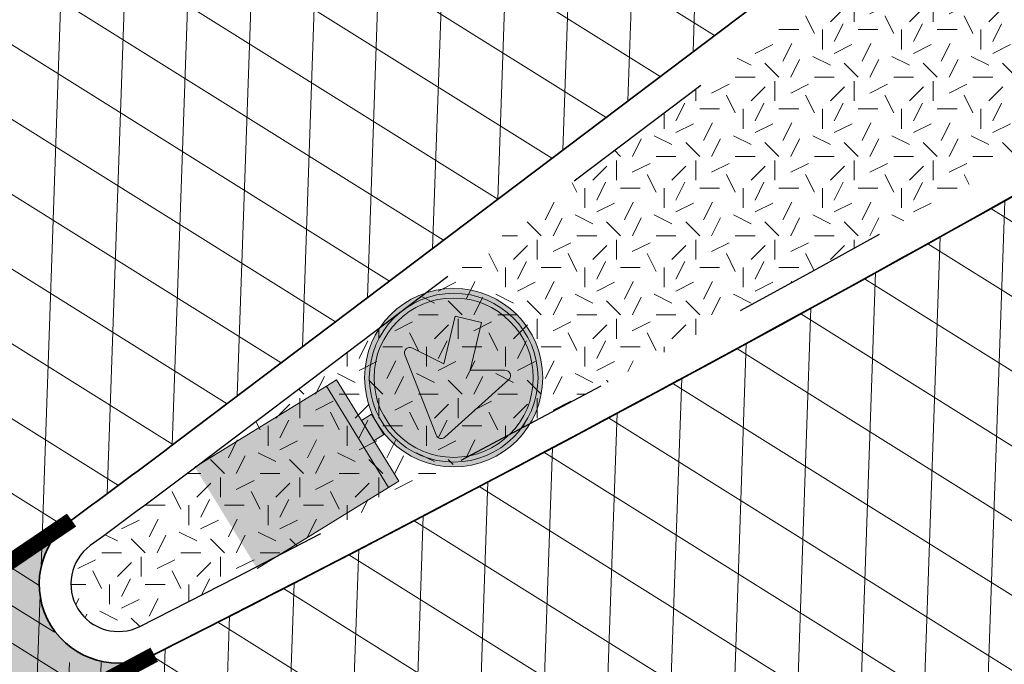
# Model space of a CAD drawing. Header units: metres. Extents: x 195696 to 514079, y 327475 to 328989.
# Tile 84 of 256: x 196028.48 to 196034.7, y 327671.8 to 327675.86. Entities that reach past the tile are written whole.
import ezdxf

# ---------------------------------------------------------------- set-up
doc = ezdxf.new("R2010")
doc.units = ezdxf.units.M
doc.linetypes.add('VH-TROTTOIRBAND_180-200', pattern=[20, 10, -2, 2, -2, 2, -2])
for name, color, linetype, lineweight in [('mk-nw-streep 0.10', 7, 'Continuous', 35), ('N-WE-GR-GRAS-A-250', 62, 'Continuous', 18), ('N-WE-VH-GESLOTENVERHARDING-A-200', 252, 'Continuous', 18), ('N-WE-VH-KANTOPSLUITING_TROTTOIRBAND_180 200_250-G', 6, 'VH-TROTTOIRBAND_180-200', 25), ('N-WE-VH-KANTOPSLUITING_VOORKANTBAND-G', 2, 'Continuous', 35), ('N-WE-VH-KANTVERHARDING-G', 5, 'Continuous', 35), ('N-WE-VH-OPENVERHARDING_BETONSTRAATSTEEN_ANTRACIET-A', 250, 'Continuous', 18), ('N-WE-VH-OPENVERHARDING_BETONSTRAATSTEEN_ROOD-A', 13, 'Continuous', 18), ('N-WE-VH-TEGEL-A', 252, 'Continuous', 18), ('N-WE-VW-VERKEERSTEKEN_BORD_D-S-200', 7, 'Continuous', 25), ('X-XX-AL-M', 6, 'Continuous', 18)]:
    doc.layers.add(name, color=color, linetype=linetype, lineweight=lineweight)
doc.styles.add('NLCS-ISO-M250-T18', font='NLCS-ISO.ttf', dxfattribs={"height": 0.45})
doc.dimstyles.new('NLCS-M250-T18-PIJL_L2_H2', dxfattribs={"dimscale": 0.25, "dimtxt": 2.5, "dimasz": 1.8, "dimexe": 2, "dimexo": 2, "dimgap": 0.7, "dimtad": 1, "dimzin": 0, "dimdsep": 46, "dimtxsty": 'NLCS-ISO-M250-T18', "dimcen": 0, "dimdle": 2, "dimclrd": 256, "dimclre": 256, "dimclrt": 7, "dimazin": 0, "dimtfac": 1, "dimtdec": 3, "dimtofl": 0, "dimtmove": 0, "dimatfit": 3, "dimfxl": 2, "dimfxlon": 1, "dimtfillclr": 256, "dimtolj": 1, "dimtzin": 0, "dimlwd": -1, "dimlwe": -1, "dimarcsym": 0})
pattern_1 = [(0, (0, 0), (0.5, 0.5), [0.125, -0.375]), (0, (0.275, 0.3), (0.5, 0.5), [0.125, -0.375]), (90, (0.05, 0.175), (-0.5, 0.5), [0.125, -0.375]), (90, (0.25, 0.35), (-0.5, 0.5), [0.125, -0.375]), (45, (0.1, 0.35), (0, 0.5000000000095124), [0.125, -0.582106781]), (135, (0.275, 0), (-0.5000000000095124, 0), [0.125, -0.582106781]), (26.56505119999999, (0.125, 0.15), (0.5000000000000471, 2.000322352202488e-10), [0.125, -0.9930339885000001]), (26.56505119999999, (0.35, 0.4), (0.5000000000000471, 2.000322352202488e-10), [0.125, -0.9930339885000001]), (63.43494882, (0.35, 0), (2.54993137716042e-11, 0.500000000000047), [0.125, -0.9930339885]), (63.43494882, (0.125, 0.225), (2.54993137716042e-11, 0.500000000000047), [0.125, -0.9930339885]), (63.43494882, (0.3, 0.1), (2.54993137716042e-11, 0.500000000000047), [0.125, -0.9930339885]), (116.5650512, (0, 0.275), (-2.000324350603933e-10, 0.500000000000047), [0.125, -0.9930339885]), (153.43494882, (0.1, 0.07500000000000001), (-0.500000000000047, 2.549949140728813e-11), [0.125, -0.9930339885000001])]
pattern_2 = [(87.99999999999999, (0, 0), (-0.3997563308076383, 0.01395979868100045), []), (148, (0, 0), (-0.2119677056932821, -0.3392192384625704), [])]

# ---------------------------------------------------------------- blocks, each defined once
blk = doc.blocks.new('*D243')
at = {"layer": 'defpoints', "color": 0, "transparency": 16777216}
for p in [(196041.4134533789, 327672.6020141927), (196042.0113514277, 327671.2917504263), (196031.0946860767, 327666.3102702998)]:
    blk.add_point(p, dxfattribs=at)
at = {"layer": 'X-XX-AL-M', "transparency": 16777216}
for p, q in [((196041.621023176, 327672.1471353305), (196041.2058835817, 327673.056893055)), ((196030.9061790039, 327667.8073468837), (196041.0040624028, 327672.4152013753)), ((196030.704357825, 327667.165655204), (196030.2892182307, 327668.0754129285))]:
    blk.add_line(p, q, dxfattribs=at)
for points in [[(196040.9729269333, 327672.4834332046), (196041.0351978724, 327672.3469695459), (196041.4134533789, 327672.6020141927)], [(196030.8750435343, 327667.875578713), (196030.9373144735, 327667.7391150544), (196030.4967880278, 327667.6205340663)]]:
    blk.add_solid(points, dxfattribs=at)
at = {"layer": 'X-XX-AL-M', "color": 7, "transparency": 16777216, "insert": (196035.7890648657, 327670.4751772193), "char_height": 0.45, "attachment_point": 5, "rotation": 24.52810770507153, "style": 'NLCS-ISO-M250-T18', "bg_fill": 3, "box_fill_scale": 1.1, "bg_fill_color": 256, "bg_fill_true_color": 13158600, "bg_fill_transparency": 0}
blk.add_mtext('\\A1;12.00', dxfattribs=at)
blk = doc.blocks.new('N-SVW-VERKEERSTEKEN_BORD_D02RBB22-SO')
at = {"true_color": 0x007dc8}
h = blk.add_hatch(color=152, dxfattribs=at)
h.dxf.hatch_style = 1
h.paths.add_polyline_path([(2.517688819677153, 3.678611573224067), (2.659530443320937, 3.727406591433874, 0.5778775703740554), (-2.125014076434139, 4.654909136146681), (-2.011679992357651, 4.556647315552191, -0.5778775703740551)])
h = blk.add_hatch(color=152, dxfattribs=at)
h.dxf.hatch_style = 1
h.paths.add_polyline_path([(-1.63248066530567, 3.868108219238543), (-1.025245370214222, 4.475343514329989), (0.0002358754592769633, 3.447659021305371), (0.0009330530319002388, 5.324999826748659, 0.4143223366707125), (-2.512499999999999, 2.8125, 0.4141047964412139), (-0.0009330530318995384, 0.3000001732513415), (-0.0004433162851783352, 1.618749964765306), (-1.423004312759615, 1.87693842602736, -0.656866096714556), (-1.494165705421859, 2.182399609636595), (-0.5403937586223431, 2.776021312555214)])
at = {"true_color": 0xffffff}
h = blk.add_hatch(color=7, dxfattribs=at)
h.dxf.hatch_style = 1
h.paths.add_polyline_path([(-2.011679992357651, 4.556647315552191), (-1.898345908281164, 4.458385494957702, -0.5778775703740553), (2.375847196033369, 3.629816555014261), (2.517688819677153, 3.678611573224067, 0.5778775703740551)])
at = {"true_color": 0x007dc8}
h = blk.add_hatch(color=152, dxfattribs=at)
h.dxf.hatch_style = 1
h.paths.add_polyline_path([(0.0009330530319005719, 5.324999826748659), (0.0002358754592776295, 3.447659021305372), (0.06684153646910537, 3.380910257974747), (0.6458248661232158, 4.315293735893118, -0.6626096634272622), (0.9635684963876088, 4.265867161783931), (1.450766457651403, 1.592139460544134, -0.5200296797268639), (1.252574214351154, 1.391332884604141), (-0.0004433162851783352, 1.618749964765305), (-0.0009330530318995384, 0.3000001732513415, 0.4143223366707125), (2.5125, 2.8125, 0.4141047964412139)])
h = blk.add_hatch(color=152, dxfattribs=at)
h.dxf.hatch_style = 1
h.paths.add_polyline_path([(-2.011679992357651, 4.556647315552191), (-2.125014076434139, 4.654909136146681, 0.1804943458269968), (-2.812499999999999, 2.8125, 0.4142135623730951), (5.166478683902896e-16, 0), (5.166478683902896e-16, 0.1500000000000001, -0.4142135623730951), (-2.662499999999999, 2.8125, -0.1804943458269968)])
at = {"true_color": 0xffffff}
h = blk.add_hatch(color=7, dxfattribs=at)
h.dxf.hatch_style = 1
h.paths.add_polyline_path([(-2.512499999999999, 2.8125, -0.1804943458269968), (-1.898345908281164, 4.458385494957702), (-2.011679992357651, 4.556647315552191, 0.1804943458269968), (-2.662499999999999, 2.8125, 0.4142135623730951), (5.166478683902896e-16, 0.1500000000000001), (5.166478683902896e-16, 0.3000000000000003, -0.4142135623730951)])
h = blk.add_hatch(color=7, dxfattribs=at)
h.dxf.hatch_style = 1
h.paths.add_polyline_path([(0.0002358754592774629, 3.447659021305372), (-1.025245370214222, 4.475343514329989), (-1.63248066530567, 3.868108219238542), (-0.5403937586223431, 2.776021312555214), (-1.494165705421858, 2.182399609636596, 0.6568660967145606), (-1.423004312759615, 1.876938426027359), (-0.0004433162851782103, 1.618749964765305)])
h = blk.add_hatch(color=7, dxfattribs=at)
h.dxf.hatch_style = 1
h.paths.add_polyline_path([(0.9635684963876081, 4.265867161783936, 0.6626096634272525), (0.6458248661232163, 4.315293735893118), (0.06684153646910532, 3.380910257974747), (0.0002358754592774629, 3.447659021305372), (-0.0004433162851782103, 1.618749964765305), (1.252574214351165, 1.391332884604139, 0.5200296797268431), (1.450766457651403, 1.592139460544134)])
at = {"true_color": 0x007dc8}
h = blk.add_hatch(color=152, dxfattribs=at)
h.dxf.hatch_style = 1
h.paths.add_polyline_path([(2.812500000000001, 2.8125, 0.08302223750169), (2.659530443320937, 3.727406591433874), (2.517688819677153, 3.678611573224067, -0.08302223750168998), (2.662500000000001, 2.8125, -0.4142135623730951), (5.166478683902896e-16, 0.1500000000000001), (5.166478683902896e-16, 0, 0.4142135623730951)])
at = {"true_color": 0xffffff}
h = blk.add_hatch(color=7, dxfattribs=at)
h.dxf.hatch_style = 1
h.paths.add_polyline_path([(2.517688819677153, 3.678611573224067), (2.375847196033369, 3.629816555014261, -0.08302223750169), (2.5125, 2.8125, -0.4142135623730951), (5.166478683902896e-16, 0.3000000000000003), (5.166478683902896e-16, 0.1500000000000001, 0.4142135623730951), (2.662500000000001, 2.8125, 0.08302223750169)])
at = {"true_color": 0xafafaf}
h = blk.add_hatch(color=253, dxfattribs=at)
h.dxf.hatch_style = 1
h.paths.add_polyline_path([(0.375, 0), (-0.375, 0), (-0.375, -0.375), (0.375, -0.375)])
at = {"true_color": 0x0a0a0a}
h = blk.add_hatch(color=28, dxfattribs=at)
h.dxf.hatch_style = 1
h.paths.add_polyline_path([(1.875, -0.375), (-1.875, -0.375), (-1.875, -0.75), (1.875, -0.75)])
at = {"true_color": 0xffe100}
h = blk.add_hatch(color=2, dxfattribs=at)
h.dxf.hatch_style = 1
h.paths.add_polyline_path([(1.875, -0.75), (-1.875, -0.75), (-1.875, -5.625), (1.875, -5.625)])
at = {"color": 7, "lineweight": 0, "true_color": 0xffffff}
blk.add_lwpolyline([(-1.025245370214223, 4.475343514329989), (0.06684153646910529, 3.380910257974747), (0.645824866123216, 4.315293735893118, -0.6626096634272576), (0.9635684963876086, 4.265867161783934), (1.450766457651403, 1.592139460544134, -0.5279358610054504), (1.248367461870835, 1.392096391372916), (-1.423004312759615, 1.876938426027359, -0.6568660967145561), (-1.49416570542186, 2.182399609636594), (-0.5403937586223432, 2.776021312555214), (-1.63248066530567, 3.868108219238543)], format="xyb", close=True, dxfattribs=at)
at = {"color": 253, "lineweight": 0, "true_color": 0xafafaf}
blk.add_lwpolyline([(-0.375, -0.375), (0.375, -0.375), (0.375, 0), (-0.375, 0)], close=True, dxfattribs=at)
at = {"color": 28, "lineweight": 0, "true_color": 0x0a0a0a}
blk.add_lwpolyline([(-1.875, -0.75), (1.875, -0.75), (1.875, -0.375), (-1.875, -0.375)], close=True, dxfattribs=at)
at = {"color": 253, "lineweight": 0, "true_color": 0xafafaf}
blk.add_lwpolyline([(1.875, -5.625), (1.875, -0.75), (-1.875, -0.75), (-1.875, -5.625)], dxfattribs=at)
at = {"color": 152, "lineweight": 0, "true_color": 0x007dc8}
blk.add_circle((5.166478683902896e-16, 2.8125), 2.8125, dxfattribs=at)
at = {"color": 7, "lineweight": 0, "true_color": 0xffffff}
for radius in [2.6625, 2.5125]:
    blk.add_circle((5.166478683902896e-16, 2.8125), radius, dxfattribs=at)

msp = doc.modelspace()

# ---------------------------------------------------------------- hatches: boundary and pattern name
at = {"layer": 'mk-nw-streep 0.10', "lineweight": 0}
h = msp.add_hatch(color=256, dxfattribs=at)
h.dxf.hatch_style = 1
h.paths.add_polyline_path([(196029.3320001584, 327671.8577998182, -0.9211374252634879), (196028.8100736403, 327672.7068433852, -0.03535638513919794), (196021.212441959, 327668.0654429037), (196021.3685361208, 327667.8080508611), (196024.2358860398, 327669.2215103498, 0.009705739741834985)])
at = {"layer": 'N-WE-GR-GRAS-A-250', "lineweight": 0}
h = msp.add_hatch(dxfattribs=at)
h.set_pattern_fill('AGR-GRAS_02-SO', color=256, scale=0.05, pattern_type=2)
h.set_pattern_definition(pattern_1)
edge = h.paths.add_edge_path()
edge.add_arc((196013.6830347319, 327697.2191789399), 22.5895728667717, 296.7813437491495, 310.2957629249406)
edge.add_arc((196027.4920087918, 327679.1798974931), 1.138677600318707, 40.29834398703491, 45.33418812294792, ccw=False)
edge.add_arc((196013.7442952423, 327697.1539351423), 22.60014287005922, 310.2954353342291, 312.815890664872)
edge.add_line((196029.1043642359, 327680.5757947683), (196029.1043698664, 327680.5757949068))
edge.add_arc((196029.3093540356, 327680.3567481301), 0.2999999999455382, 64.61333837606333, 133.100532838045, ccw=False)
edge.add_line((196029.4379714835, 327680.6277786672), (196031.0820116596, 327679.8475999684))
edge.add_line((196031.0820116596, 327679.8475999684), (196030.8674844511, 327679.6676821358))
edge.add_line((196030.8674844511, 327679.6676821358), (196031.0599408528, 327679.4382044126))
edge.add_line((196031.0599408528, 327679.4382044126), (196029.4781344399, 327678.0704139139))
edge.add_arc((195990.1752496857, 327723.1406174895), 59.80000000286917, 294.6377677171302, 311.0896321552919, ccw=False)
edge.add_line((196015.1046763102, 327668.7847191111), (195985.9767724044, 327655.4256915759))
edge.add_line((195985.9767724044, 327655.4256915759), (195985.8517083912, 327655.6983800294))
edge.add_line((195985.8517083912, 327655.6983800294), (195985.5790199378, 327655.5733160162))
edge.add_line((195985.5790199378, 327655.5733160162), (195984.0710924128, 327658.8611876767))
edge.add_line((195984.0710924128, 327658.8611876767), (195984.9995516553, 327659.231935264))
edge.add_line((195984.9995516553, 327659.231935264), (195984.9628297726, 327659.3251056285))
edge.add_line((195984.9628297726, 327659.3251056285), (195985.9927284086, 327659.7313558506))
edge.add_arc((196331.9329978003, 326926.0233044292), 811.1733320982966, 112.8668849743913, 115.24368099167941, ccw=False)
edge.add_line((196016.7179593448, 327673.4466478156), (196023.8615998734, 327677.0527312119))
h = msp.add_hatch(dxfattribs=at)
h.set_pattern_fill('AGR-GRAS_02-SO', color=256, scale=0.05, pattern_type=2)
h.set_pattern_definition(pattern_1)
h.paths.add_polyline_path([(196038.8093540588, 327677.3436212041, 0.4441096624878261), (196038.9079990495, 327677.8534916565, -0.01362065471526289), (196038.0973876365, 327678.9948729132, 0.4307616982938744), (196037.5957873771, 327679.0794350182), (196029.6022420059, 327673.0471471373, -0.003309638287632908), (196028.9284237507, 327672.5456191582, 0.9211374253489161), (196029.2415796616, 327672.036193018, 0.01867122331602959)])
at = {"layer": 'N-WE-VH-GESLOTENVERHARDING-A-200', "lineweight": 0}
h = msp.add_hatch(dxfattribs=at)
h.set_pattern_fill('AVH-GESLOTEN-SOD', color=256, scale=0.2, angle=28, pattern_type=2)
h.set_pattern_definition(pattern_2)
edge = h.paths.add_edge_path()
edge.add_line((196026.8631397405, 327675.6643210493), (196028.6413619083, 327672.1189636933))
edge.add_arc((196029.1059496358, 327672.3037831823), 0.4999999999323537, 126.28143148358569, 201.6933538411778, ccw=False)
edge.add_arc((195991.3818437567, 327723.6939985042), 63.24999917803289, 306.2813402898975, 307.0398418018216)
edge.add_line((196029.4817600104, 327673.2067845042), (196037.5175742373, 327679.2709703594))
edge.add_arc((196107.5631562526, 327588.4218612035), 114.7167999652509, 126.44709753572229, 127.63258668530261, ccw=False)
edge.add_arc((195954.1910585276, 327795.6090339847), 143.0613822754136, 306.5622702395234, 307.5174127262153)
edge.add_arc((196041.4830001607, 327681.9502605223), 0.2508643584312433, 37.03281675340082, 131.7974654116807, ccw=False)
edge.add_arc((196059.4520842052, 327693.3031306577), 21.00502132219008, 199.195798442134, 212.2280615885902, ccw=False)
edge.add_line((196039.6149319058, 327686.3967343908), (196039.6160288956, 327686.3927906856))
edge.add_arc((196039.3784738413, 327686.3252973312), 0.2469569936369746, -51.865141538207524, 15.860732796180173, ccw=False)
edge.add_arc((196193.8027407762, 327489.6327582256), 249.8226516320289, 128.1356313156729, 129.2607762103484)
edge.add_arc((196181.3363451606, 327504.860771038), 230.1426328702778, 129.2569575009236, 129.3538991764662)
edge.add_line((196035.4009321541, 327682.8171890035), (196031.1547055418, 327679.2560002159))
edge.add_arc((196193.8027448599, 327489.632753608), 249.8226577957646, 130.6211157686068, 131.0896321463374)
edge.add_arc((195990.1752496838, 327723.140617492), 60.00000000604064, 307.69549554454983, 311.08963215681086, ccw=False)
h = msp.add_hatch(dxfattribs=at)
h.set_pattern_fill('AVH-GESLOTEN-SOD', color=256, scale=0.2, angle=28, pattern_type=2)
h.set_pattern_definition(pattern_2)
edge = h.paths.add_edge_path()
edge.add_line((196028.6799947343, 327672.0419389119), (196030.3212551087, 327668.7696512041))
edge.add_line((196030.3212551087, 327668.7696512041), (196037.7281568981, 327672.4964260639))
edge.add_line((196037.7281568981, 327672.4964260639), (196041.6150399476, 327674.5864556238))
edge.add_line((196041.6150399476, 327674.5864556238), (196043.7362586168, 327675.8145174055))
edge.add_line((196043.7362586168, 327675.8145174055), (196045.8287932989, 327677.0895089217))
edge.add_arc((196045.9619442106, 327676.8793508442), 0.2487882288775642, 50.60094028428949, 122.3573264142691, ccw=False)
edge.add_arc((196059.4520842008, 327693.3031306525), 21.00502131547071, 218.9213724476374, 230.6010529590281, ccw=False)
edge.add_arc((196042.8996226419, 327679.9692206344), 0.2512841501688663, -62.73298809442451, 33.15690476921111, ccw=False)
edge.add_arc((195962.9859683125, 327802.7537960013), 146.7499838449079, 296.8786571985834, 303.04796674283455, ccw=False)
edge.add_arc((196029.1059496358, 327672.3037831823), 0.4999999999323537, 211.5799983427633, 296.87856492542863, ccw=False)
h = msp.add_hatch(dxfattribs=at)
h.set_pattern_fill('AVH-GESLOTEN-SOD', color=256, scale=0.1, angle=28, pattern_type=2)
h.set_pattern_definition([(87.99999999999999, (0, 0), (-0.1998781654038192, 0.006979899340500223), []), (148, (0, 0), (-0.1059838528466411, -0.1696096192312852), [])])
edge = h.paths.add_edge_path()
edge.add_arc((196043.1978634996, 327406.4100113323), 243.7000000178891, 114.6377677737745, 117.7694669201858)
edge.add_arc((195952.9500934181, 327577.8014638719), 49.99999999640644, 117.769466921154, 133.471123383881)
edge.add_arc((195884.1512031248, 327650.3735845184), 50.00000000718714, 306.4912656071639, 313.4711229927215, ccw=False)
edge.add_line((195913.8862149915, 327610.1762080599), (195909.2428863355, 327617.4930319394))
edge.add_arc((196043.1953181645, 327406.4153922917), 249.9940478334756, 114.63775157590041, 122.39970749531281, ccw=False)
edge.add_line((195938.9778525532, 327633.6503891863), (196015.1880523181, 327668.6029268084))
edge.add_arc((195990.1752496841, 327723.1406174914), 60.00000000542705, 294.6377677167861, 307.6954955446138)
edge.add_line((196026.8631397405, 327675.6643210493), (196030.3420670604, 327668.7281570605))
edge.add_line((196030.3420670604, 327668.7281570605), (196027.0168718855, 327667.1070542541))
edge.add_line((196027.0168718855, 327667.1070542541), (196016.1131317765, 327662.0962125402))
edge.add_line((196016.1131317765, 327662.0962125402), (195941.6041967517, 327627.9239316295))
at = {"layer": 'N-WE-VH-OPENVERHARDING_BETONSTRAATSTEEN_ANTRACIET-A', "lineweight": 0}
h = msp.add_hatch(dxfattribs=at)
h.set_pattern_fill('AVH-BSS_KEIFORMAAT_KEPER', color=256, scale=2, angle=24.63776772, pattern_type=2)
h.set_pattern_definition([(24.63776772, (196016.9468918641, 327660.2782895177), (0.1033371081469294, 0.278426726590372), [0.6299999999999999, -0.21]), (294.63776772, (196016.7718022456, 327660.6600533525), (0.1033371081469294, 0.278426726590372), [0.63, -0.21])])
h.paths.add_polyline_path([(196041.2218265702, 327670.9347166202), (196042.0113514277, 327671.2917504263), (196040.8244732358, 327673.9163473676, -0.005515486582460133), (196038.7017774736, 327672.7752463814, -0.007824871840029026), (196035.640453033, 327671.233381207, 0.005040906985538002), (196034.7396787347, 327670.7859676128, 0.005052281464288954), (196033.8475781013, 327670.3201620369, -0.006951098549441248), (196030.138486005, 327668.4013694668), (196031.0935914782, 327666.3097704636)])
at = {"layer": 'N-WE-VH-OPENVERHARDING_BETONSTRAATSTEEN_ROOD-A', "lineweight": 0}
h = msp.add_hatch(dxfattribs=at)
h.set_pattern_fill('AVH-BSS_KEIFORMAAT_KEPER', color=256, scale=2, angle=23.8671573, pattern_type=2)
h.set_pattern_definition([(23.8671573, (195982.7932514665, 327661.2482807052), (0.1070724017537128, 0.2770117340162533), [0.63, -0.21]), (293.8671573, (195982.6233121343, 327661.6323648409), (0.1070724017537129, 0.2770117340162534), [0.63, -0.21])])
edge = h.paths.add_edge_path()
edge.add_line((195984.9572814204, 327662.1178819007), (195982.9393847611, 327661.3219094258))
edge.add_line((195982.9393847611, 327661.3219094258), (195982.7932514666, 327661.2482807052))
edge.add_line((195982.7932514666, 327661.2482807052), (195983.7996175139, 327658.9737676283))
edge.add_line((195983.7996175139, 327658.9737676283), (195985.9499999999, 327659.822))
edge.add_arc((196332.35278015, 326925.0842828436), 812.3019137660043, 112.8684301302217, 115.24221537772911, ccw=False)
edge.add_line((196016.6789999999, 327673.539), (196023.8165363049, 327677.1420020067))
edge.add_arc((196013.6772334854, 327697.2279308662), 22.49999999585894, 296.7844758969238, 312.8168780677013)
edge.add_arc((196029.3093539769, 327680.3567481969), 0.4999999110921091, 129.302749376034, 132.8168783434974, ccw=False)
edge.add_line((196028.9926450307, 327680.743653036), (196028.9927917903, 327680.7452941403))
edge.add_line((196028.9927917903, 327680.7452941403), (196026.8853432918, 327682.1970681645))
edge.add_line((196026.8853432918, 327682.1970681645), (196026.8671651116, 327682.1941133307))
edge.add_arc((196013.6763378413, 327697.2274787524), 19.99999999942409, 296.784475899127, 311.2649039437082, ccw=False)
edge.add_line((196022.6890514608, 327679.3733197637), (196015.6286502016, 327675.8092552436))
edge.add_arc((196332.3527802, 326925.0842827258), 814.80191389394, 112.8744447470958, 115.2365095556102)
h = msp.add_hatch(dxfattribs=at)
h.set_pattern_fill('AVH-BSS_KEIFORMAAT_KEPER', color=256, scale=2, angle=24.67704716, pattern_type=2)
h.set_pattern_definition([(24.67704716, (195933.7465657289, 327618.6086969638), (0.1031462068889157, 0.2784975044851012), [0.63, -0.21]), (294.67704716, (195933.5712144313, 327618.9903406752), (0.1031462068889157, 0.2784975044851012), [0.63, -0.21])])
edge = h.paths.add_edge_path()
edge.add_arc((196036.7229021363, 327687.886919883), 20.00000010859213, 294.3331254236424, 295.3437132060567)
edge.add_line((196045.2838521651, 327669.8117950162), (196050.8148406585, 327672.4314458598))
edge.add_line((196050.8148406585, 327672.4314458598), (196049.8300551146, 327674.6079746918))
edge.add_line((196049.8300551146, 327674.6079746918), (196041.304569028, 327670.7526347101))
edge.add_line((196041.304569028, 327670.7526347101), (196015.6080153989, 327659.0185886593))
edge.add_line((196015.6080153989, 327659.0185886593), (196009.2880393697, 327656.1186795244))
edge.add_line((196009.2880393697, 327656.1186795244), (195990.8105155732, 327647.633974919))
edge.add_line((195990.8105155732, 327647.633974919), (195989.0206813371, 327646.8118361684))
edge.add_line((195989.0206813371, 327646.8118361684), (195984.6570284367, 327644.9067882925))
edge.add_line((195984.6570284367, 327644.9067882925), (195985.6943316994, 327642.6311557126))
edge.add_line((195985.6943316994, 327642.6311557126), (195990.1806999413, 327644.593796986))
edge.add_line((195990.1806999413, 327644.593796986), (196015.800666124, 327656.3582438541))
edge.add_line((196015.800666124, 327656.3582438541), (196042.3388831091, 327668.4766259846))
edge.add_line((196042.3388831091, 327668.4766259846), (196044.9637264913, 327669.6636156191))
at = {"layer": 'N-WE-VH-TEGEL-A', "lineweight": 0}
h = msp.add_hatch(dxfattribs=at)
h.set_pattern_fill('AVH-TEGEL_300X300_HALFST', color=256, angle=24.48272405, pattern_type=2)
h.set_pattern_definition([(24.48272405, (196016.600019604, 327654.6125525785), (0.2108630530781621, 0.2608385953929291), [0.3, -0.3]), (114.48272405, (196016.600019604, 327654.6125525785), (-0.2730258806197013, -0.1243256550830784), [])])
edge = h.paths.add_edge_path()
edge.add_line((196053.0843019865, 327673.3735552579), (196045.3352178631, 327669.7033442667))
edge.add_arc((196036.722901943, 327687.8869202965), 20.12000056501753, 294.3331254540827, 295.343713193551, ccw=False)
edge.add_line((196045.0131714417, 327669.5542757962), (196042.3884951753, 327668.3673617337))
edge.add_line((196042.3884951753, 327668.3673617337), (196015.8506077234, 327656.249129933))
edge.add_line((196015.8506077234, 327656.249129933), (196015.7888004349, 327656.2207486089))
edge.add_line((196015.7888004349, 327656.2207486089), (196016.5381191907, 327654.5841284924))
edge.add_line((196016.5381191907, 327654.5841284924), (196016.600019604, 327654.6125525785))
edge.add_line((196016.600019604, 327654.6125525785), (196043.1331772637, 327666.728624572))
edge.add_line((196043.1331772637, 327666.728624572), (196053.8920582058, 327671.5939358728))
edge.add_line((196053.8920582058, 327671.5939358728), (196053.0843019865, 327673.3735552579))

# ---------------------------------------------------------------- linework, layer by layer
at = {"layer": 'mk-nw-streep 0.10', "const_width": 0.1, "flags": 128}
for points in [[(196012.9504147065, 327664.2805787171), (196021.2107427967, 327668.0690404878, 0.03580242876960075), (196028.8100736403, 327672.7068433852)], [(196013.064565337, 327663.9985081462), (196021.3375028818, 327667.7927530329), (196024.234517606, 327669.2208357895, 0.009708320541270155), (196029.3320001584, 327671.8577998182)]]:
    msp.add_lwpolyline(points, format="xyb", dxfattribs=at)
at = {"layer": 'N-WE-VH-KANTOPSLUITING_TROTTOIRBAND_180 200_250-G', "ltscale": 0.5, "flags": 128}
msp.add_lwpolyline([(196031.0599408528, 327679.4382044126, 0.002090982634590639), (196029.4781344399, 327678.0704139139, -0.0719083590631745), (196015.1046763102, 327668.7847191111), (195985.9767724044, 327655.4256915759)], format="xyb", dxfattribs=at)
msp.add_lwpolyline([(196038.9079990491, 327677.8534916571, -0.0136206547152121), (196038.0973876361, 327678.9948729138, 0.4307616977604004), (196037.5957873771, 327679.0794350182), (196029.6022420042, 327673.0471471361, -0.003309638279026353), (196028.9284237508, 327672.5456191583, 0.9211374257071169), (196029.2415796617, 327672.036193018, 0.01867122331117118), (196038.8093540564, 327677.3436212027, 0.4441096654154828)], format="xyb", close=True, dxfattribs=at)
at = {"layer": 'N-WE-VH-KANTOPSLUITING_VOORKANTBAND-G', "flags": 128}
for points in [[(196039.1004994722, 327677.9303693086, -0.01466135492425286), (196038.2347113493, 327679.1493217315, 0.4313647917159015), (196037.5175742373, 327679.2709703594), (196029.4817679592, 327673.2067905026, -0.003309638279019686), (196028.8100736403, 327672.7068433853, 0.9211374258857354), (196029.3320001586, 327671.8577998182, 0.01876592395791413)], [(196031.1887819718, 327679.2845791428, 0.002318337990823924), (196029.609582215, 327677.9196774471, -0.07190835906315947), (196015.188052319, 327668.6029268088), (195986.0601484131, 327655.2438992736)], [(196037.5175742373, 327679.2709703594), (196029.4817627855, 327673.2067865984, -0.003311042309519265), (196028.8097821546, 327672.7066292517, 0.9208031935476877)], [(196028.809838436, 327672.7066706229, 0.003310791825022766), (196029.4817679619, 327673.2067905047), (196037.5175742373, 327679.2709703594, -0.4313647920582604)], [(196038.9603803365, 327677.2012313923, -0.01876592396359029), (196029.3320001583, 327671.857799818, -0.9208677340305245)]]:
    msp.add_lwpolyline(points, format="xyb", dxfattribs=at)
at = {"layer": 'N-WE-VH-KANTVERHARDING-G'}
for points in [[(196043.0147454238, 327679.7458588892, -0.02692519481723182), (196029.3320001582, 327671.857799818)], [(196029.6095822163, 327677.9196774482, -0.07190835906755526), (196015.1880523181, 327668.6029268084)], [(196028.8100736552, 327672.7068432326, 0.003309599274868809), (196029.4817600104, 327673.2067845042)], [(196029.3320001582, 327671.857799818, -0.921135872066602), (196028.8100736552, 327672.7068432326)]]:
    msp.add_lwpolyline(points, format="xyb", dxfattribs=at)
msp.add_lwpolyline([(196029.4817600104, 327673.2067845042), (196037.5175742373, 327679.2709703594)], dxfattribs=at)

# ---------------------------------------------------------------- block references
at = {"layer": 'N-WE-VW-VERKEERSTEKEN_BORD_D-S-200', "xscale": 0.2, "yscale": 0.2, "zscale": 0.2, "rotation": 301.57999435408}
msp.add_blockref('N-SVW-VERKEERSTEKEN_BORD_D02RBB22-SO', (196030.743213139, 327673.3102466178), dxfattribs=at)

# ---------------------------------------------------------------- next in the draw order: dimensions: what is measured, and where the dimension line sits
at = {"layer": 'X-XX-AL-M'}
dim = msp.add_aligned_dim(p1=(196031.0946860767, 327666.3102702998), p2=(196042.0113514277, 327671.2917504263), distance=1.4402337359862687, dimstyle='NLCS-M250-T18-PIJL_L2_H2', override={"dimtfill": 1}, dxfattribs=at)
dim.commit()
dim.dimension.update_dxf_attribs({"geometry": '*D243', "text_midpoint": (196035.7890648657, 327670.4751772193)})

doc.saveas('drawing.dxf')
